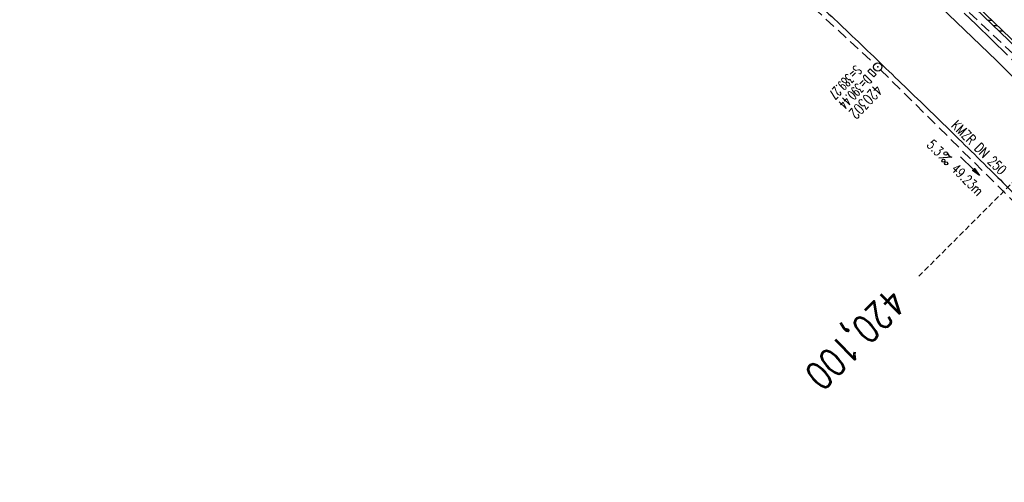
# Model space of a CAD drawing. Extents: x 450316 to 454644, y 428795 to 436505.
# Tile 247 of 256: x 450316 to 450495, y 436261 to 436345. Entities that reach past the tile are written whole.
import ezdxf
from ezdxf.enums import TextEntityAlignment as Align

# ---------------------------------------------------------------- set-up
doc = ezdxf.new("R2010")
doc.units = 0
doc.header["$LTSCALE"] = 2
doc.header["$MEASUREMENT"] = 0
for name, pattern in [('ACHSE', [5.5, 4, -0.5, 0.5, -0.5]), ('GESTRICH-X2', [1.5, 1, -0.5]), ('GESTRICHELT', [0.75, 0.5, -0.25])]:
    doc.linetypes.add(name, pattern=pattern)
doc.layers.get('0').update_dxf_attribs({"linetype": 'CONTINUOUS'})
for name, color, linetype in [('ACHSETOP', 1, 'ACHSE'), ('FBR', 8, 'CONTINUOUS'), ('HEKTOM', 1, 'GESTRICHELT'), ('KANAL', 7, 'GESTRICH-X2'), ('PFEIL', 7, 'CONTINUOUS'), ('RINNE', 8, 'CONTINUOUS'), ('SCHACHTNR', 6, 'CONTINUOUS'), ('SCHSYMBOL', 7, 'CONTINUOUS'), ('TEXTO', 4, 'CONTINUOUS'), ('TEXTU', 4, 'CONTINUOUS')]:
    doc.layers.add(name, color=color, linetype=linetype)
doc.styles.add('ROMANS', font='romans.shx', dxfattribs={"width": 0.8})

# ---------------------------------------------------------------- blocks, each defined once
blk = doc.blocks.new('GST')
at = {"color": 0}
blk.add_circle((0, 0), 0.75, dxfattribs=at)
blk.add_point((0, 0), dxfattribs=at)
blk = doc.blocks.new('17')
blk.add_lwpolyline([(-0.76, -1.22), (0.75, -1.22), (0.75, -1.8), (-0.76, -1.8)], close=True)
blk.add_blockref('GST', (0, 0))
blk = doc.blocks.new('PROM')
blk.add_line((1.57, 1.82), (0.02, 0.02))
for centre, radius in [((0.32, 1.51), 0.317), ((0.94, 0.29), 0.283), ((1.64, 0.29), 0.283)]:
    blk.add_circle(centre, radius)
blk.add_arc((0.99, 2.68), 1.03, 239.1414, 303.3549)
blk = doc.blocks.new('PFEIL2')
at = {"color": 0}
for p, q in [((0.88, 0), (-2.4, -0.01)), ((0.88, -0.27), (0.88, 0.28)), ((0.88, 0.28), (2.43, 0.01)), ((0.91, 0.27), (0.88, 0.26)), ((0.97, 0.26), (0.88, 0.25)), ((1.02, 0.25), (0.88, 0.23)), ((1.07, 0.24), (0.88, 0.21)), ((1.13, 0.23), (0.88, 0.19)), ((1.18, 0.22), (0.88, 0.17)), ((1.24, 0.21), (0.88, 0.15)), ((1.29, 0.21), (0.88, 0.14)), ((1.34, 0.2), (0.88, 0.12)), ((1.4, 0.19), (0.88, 0.1)), ((1.45, 0.18), (0.88, 0.08)), ((1.51, 0.17), (0.88, 0.06)), ((1.56, 0.16), (0.88, 0.04)), ((1.61, 0.15), (0.88, 0.02)), ((1.67, 0.14), (0.88, 0.01)), ((1.72, 0.13), (0.88, -0.01)), ((1.78, 0.12), (0.88, -0.03)), ((1.83, 0.11), (0.88, -0.05)), ((1.88, 0.1), (0.88, -0.07)), ((1.94, 0.09), (0.88, -0.09)), ((2.05, 0.08), (0.88, -0.12)), ((1.99, 0.08), (0.88, -0.11)), ((2.1, 0.07), (0.88, -0.14)), ((2.15, 0.06), (0.88, -0.16)), ((2.21, 0.05), (0.88, -0.18)), ((2.26, 0.04), (0.88, -0.2)), ((2.32, 0.03), (0.88, -0.22)), ((2.37, 0.02), (0.88, -0.23)), ((2.42, 0.01), (0.88, -0.25)), ((2.43, 0.01), (0.88, -0.27))]:
    blk.add_line(p, q, dxfattribs=at)

msp = doc.modelspace()

# ---------------------------------------------------------------- linework, layer by layer
at = {"layer": 'ACHSETOP'}
msp.add_lwpolyline([(450330.76, 436478.55), (450337.22, 436473.56), (450357.01, 436458.29), (450363.73, 436453.1), (450376.75, 436442.94), (450396.24, 436427.28), (450415.46, 436411.3), (450434.42, 436395), (450453.1, 436378.39), (450471.5, 436361.46), (450489.61, 436344.23), (450507.43, 436326.7)], dxfattribs=at)
at = {"layer": 'FBR', "flags": 128}
for points in [[(450921.44, 435685.61, 0.000354), (450927.66, 435671.71, 0.000659), (450931.02, 435664.25, 0), (450939.29, 435645.95, 0.000057), (450939.32, 435645.87, 0.000131), (450945.2, 435632.87, -0.000196), (450949.14, 435624.17, -0.000729), (450953.95, 435613.48, 0.000628)], [(451603.01, 434662.96, 0.000001), (451617.47, 434646.37, 0.000004)]]:
    msp.add_lwpolyline(points, format="xyb", dxfattribs=at)
at = {"layer": 'FBR'}
for points in [[(450896.69, 435740.27, -0.000001), (450904.62, 435722.85, -0.000722)], [(450316.65, 436468.04, 0.000022), (450319.06, 436466.18, -0.000025), (450332.12, 436456.1, -0.000383), (450338.5, 436451.17, -0.000174), (450352.48, 436440.33, -0.001941), (450361.62, 436433.19, -0.001607), (450372.59, 436424.48, -0.002767), (450380.85, 436417.82, -0.002031), (450392, 436408.63, -0.00169), (450401.24, 436400.91, -0.001732), (450410.2, 436393.31, -0.002101), (450419.2, 436385.57, -0.00191), (450429.02, 436376.97, -0.0024), (450439.02, 436368.06, -0.002553), (450448.34, 436359.6, -0.002069), (450457.21, 436351.39, -0.002232), (450465.37, 436343.71, -0.001664), (450474.3, 436335.16, -0.001599), (450483.55, 436326.21, -0.001581), (450492.71, 436317.22, -0.002075), (450499.64, 436310.32, -0.002223)]]:
    msp.add_lwpolyline(points, format="xyb", dxfattribs=at)
for points in [[(450561.4, 436272.98), (450557.84, 436276.91), (450543.13, 436292.86), (450533.08, 436303.41), (450514.45, 436322.6), (450495.52, 436341.37), (450477.36, 436358.81), (450457.65, 436377.02), (450441.29, 436391.7), (450423.07, 436407.54), (450403.56, 436424.02), (450385.6, 436438.68), (450365.4, 436454.6), (450345.72, 436469.81), (450332.6, 436479.93)], [(450329.11, 436477.33), (450340.84, 436468.28), (450362.48, 436451.55), (450381.57, 436436.47), (450401.18, 436420.51), (450419.91, 436404.73), (450438.4, 436388.69), (450457.55, 436371.49), (450475.76, 436354.51), (450493.28, 436337.64), (450509.93, 436321.14), (450526.63, 436304.07), (450541.06, 436288.89), (450554.61, 436274.23), (450562.48, 436265.45)]]:
    msp.add_lwpolyline(points, dxfattribs=at)
at = {"layer": 'HEKTOM'}
msp.add_line((450507.44, 436326.69), (450479.16, 436298.41), dxfattribs=at)
at = {"layer": 'KANAL'}
for p, q in [((450462.16, 436371.09), (450498.47, 436336.88)), ((450435.81, 436369.62), (450471.16, 436337)), ((450472.22, 436335.97), (450506.16, 436302.37))]:
    msp.add_line(p, q, dxfattribs=at)
at = {"layer": 'RINNE'}
for p, q in [((450491.77, 436344.97), (450492.47, 436344.99)), ((450492.78, 436344), (450493.47, 436344.03)), ((450493.78, 436343.04), (450494.48, 436343.06))]:
    msp.add_line(p, q, dxfattribs=at)
for points in [[(450543.13, 436292.86), (450533.08, 436303.41), (450514.45, 436322.6), (450495.52, 436341.37), (450477.36, 436358.81), (450457.65, 436377.02)], [(450499.61, 436338.02), (450495.87, 436341.72), (450477.71, 436359.18), (450463.38, 436372.41)]]:
    msp.add_lwpolyline(points, dxfattribs=at)

# ---------------------------------------------------------------- block references
at = {"layer": 'PFEIL', "rotation": 315.2674}
msp.add_blockref('PFEIL2', (450488.48, 436318.46), dxfattribs=at)
at = {"layer": 'SCHSYMBOL', "rotation": 316.2414}
msp.add_blockref('17', (450471.7, 436336.49), dxfattribs=at)
at = {"layer": 'TEXTU', "rotation": 315.2674}
msp.add_blockref('PROM', (450482.78, 436319.9), dxfattribs=at)

# ---------------------------------------------------------------- texts
at = {"layer": 'HEKTOM', "style": 'ROMANS', "width": 0.8}
msp.add_text('420,100', height=5, rotation=224.9918, dxfattribs=at).set_placement((450473.84, 436296.66))
at = {"layer": 'SCHACHTNR', "style": 'ROMANS'}
for s, height, width, p in [('S=389.27', 1.8, 0.6, (450467.66, 436336.91)), ('D=390.44', 1.8, 0.6, (450469.47, 436335.19)), ('420302', 2, 0.7, (450471.28, 436333.44))]:
    msp.add_text(s, height=height, rotation=226.2414, dxfattribs=dict(at, width=width)).set_placement(p)
at = {"layer": 'TEXTO', "style": 'ROMANS', "width": 0.75}
msp.add_text('KMZR DN 250', height=1.8, rotation=315.2674, dxfattribs=at).set_placement((450489.49, 436321.22), align=Align.CENTER)
at = {"layer": 'TEXTU', "style": 'ROMANS', "width": 0.75}
for s, p in [('5.3', (450480.48, 436322.18)), ('49.23m', (450484.92, 436317.8))]:
    msp.add_text(s, height=1.8, rotation=315.2674, dxfattribs=at).set_placement(p)

doc.saveas('drawing.dxf')
